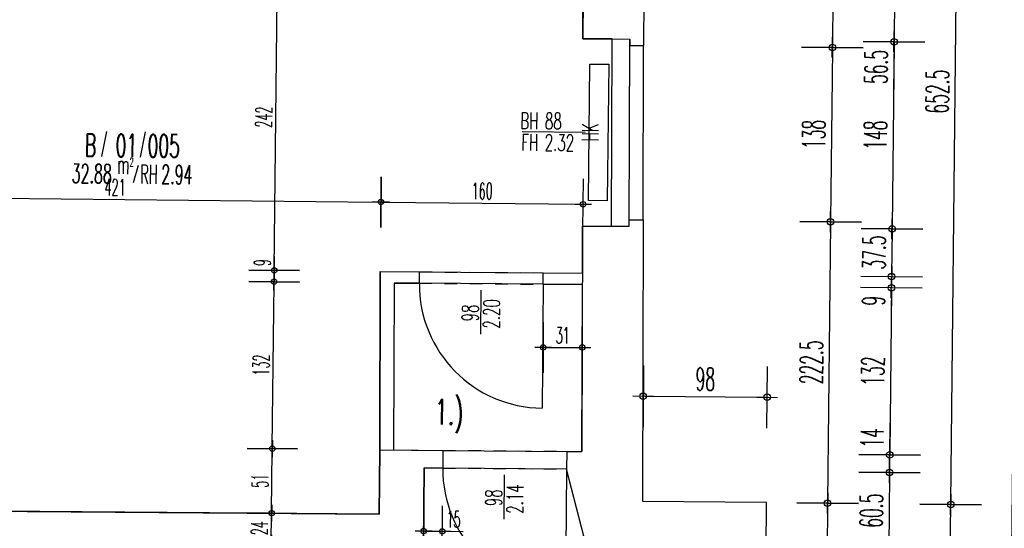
# Model space of a CAD drawing. Extents: x -14.3 to 68.8, y -3.9 to 57.4.
# Tile 28 of 46: x 42.9 to 50.7, y 14.4 to 18.4. Entities that reach past the tile are written whole.
import ezdxf
from ezdxf.enums import TextEntityAlignment as Align

# ---------------------------------------------------------------- set-up
doc = ezdxf.new("R2010")
doc.units = 0
doc.header["$LTSCALE"] = 0.25
doc.header["$MEASUREMENT"] = 0
doc.header["$PDMODE"] = 34
doc.header["$PDSIZE"] = 0.06
doc.linetypes.add('BOS_PUNKT', pattern=[0.18, 0, -0.18])
doc.layers.get('0').update_dxf_attribs({"color": 30, "linetype": 'CONTINUOUS'})
doc.layers.get('DEFPOINTS').update_dxf_attribs({"linetype": 'CONTINUOUS'})
for name, color, linetype in [('01ATTRMB', 7, 'CONTINUOUS'), ('01BEM-A', 7, 'CONTINUOUS'), ('01BEM-FEN', 7, 'CONTINUOUS'), ('01BEM-I', 7, 'CONTINUOUS'), ('01BEM-TUR', 7, 'CONTINUOUS'), ('01FEN', 4, 'CONTINUOUS'), ('01FLA-POLY1', 1, 'CONTINUOUS'), ('01TGA-HZG', 4, 'CONTINUOUS'), ('01TUR-S', 7, 'CONTINUOUS'), ('01WAN', 3, 'CONTINUOUS'), ('01WAN-S', 7, 'CONTINUOUS'), ('01WAN-U', 7, 'BOS_PUNKT'), ('01WLB', 2, 'CONTINUOUS'), ('01WLB-U', 7, 'BOS_PUNKT')]:
    doc.layers.add(name, color=color, linetype=linetype)
doc.styles.add('BOS', font='romans.shx', dxfattribs={"width": 0.6})
doc.styles.add('BOS-BEM', font='romans.shx', dxfattribs={"width": 0.5})
doc.dimstyles.new('BOS-130', dxfattribs={"dimscale": 0.001, "dimtxt": 130, "dimasz": 10.666667, "dimexe": 1.8, "dimexo": 0.1, "dimgap": 30, "dimtad": 1, "dimdec": 4, "dimlfac": 100, "dimrnd": 0.5, "dimzin": 12, "dimtxsty": 'BOS-BEM', "dimblk1": 'BOS-BEM', "dimblk2": 'BOS-BEM', "dimsah": 1, "dimcen": 1.5, "dimse1": 1, "dimse2": 1, "dimclrd": 256, "dimclre": 256, "dimclrt": 256, "dimazin": 3, "dimtfac": 1, "dimtdec": 4, "dimtmove": 0, "dimatfit": 3, "dimtvp": 1.2, "dimtolj": 1, "dimtzin": 0})
doc.dimstyles.new('BOS-180', dxfattribs={"dimscale": 0.001, "dimtxt": 180, "dimasz": 13, "dimexe": 1.8, "dimexo": 0.1, "dimgap": 50, "dimtad": 1, "dimdec": 4, "dimlfac": 100, "dimrnd": 0.5, "dimzin": 12, "dimtxsty": 'BOS-BEM', "dimblk1": 'BOS-BEM', "dimblk2": 'BOS-BEM', "dimsah": 1, "dimcen": 1.5, "dimse1": 1, "dimse2": 1, "dimclrd": 256, "dimclre": 256, "dimclrt": 256, "dimazin": 3, "dimtfac": 1, "dimtdec": 4, "dimtmove": 0, "dimatfit": 3, "dimtvp": 1.2, "dimtolj": 1, "dimtzin": 0})

# ---------------------------------------------------------------- blocks, each defined once
blk = doc.blocks.new('TUR')
at = {"color": 0, "linetype": 'BYBLOCK'}
blk.add_line((0, 0), (0, 1), dxfattribs=at)
blk.add_arc((0, 0), 1, 0, 90, dxfattribs=at)
blk = doc.blocks.new('BOS-BEM')
for p, q in [((0, -18.75), (0, 18.75)), ((-6.25, 0), (6.25, 0))]:
    blk.add_line(p, q)
blk.add_circle((0, 0), 2)
blk = doc.blocks.new('*D1214')
at = {"layer": '01BEM-I'}
for p, q in [((46.1241, 14.3587), (46.2505, 14.3577)), ((46.2612, 14.3576), (46.4278, 14.3563))]:
    blk.add_line(p, q, dxfattribs=at)
at = {"layer": 'DEFPOINTS', "color": 0}
for p in [(46.1175, 14.8588), (46.2652, 14.8576), (46.2612, 14.3576)]:
    blk.add_point(p, dxfattribs=at)
at = {"layer": '01BEM-I', "xscale": 0.01066666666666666, "yscale": 0.01066666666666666, "zscale": 0.01066666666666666}
for p, rotation in [((46.1134, 14.3588), 179.5352539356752), ((46.2612, 14.3576), 359.5352539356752)]:
    blk.add_blockref('BOS-BEM', p, dxfattribs=dict(at, rotation=rotation))
at = {"layer": '01BEM-I', "insert": (46.3506, 14.4519), "char_height": 0.13, "attachment_point": 5, "rotation": 359.53525, "style": 'BOS-BEM'}
blk.add_mtext('\\A1;15', dxfattribs=at)
blk = doc.blocks.new('*D1213')
at = {"layer": '01BEM-I'}
blk.add_line((47.0705, 15.8112), (47.3592, 15.8112), dxfattribs=at)
at = {"layer": 'DEFPOINTS', "color": 0}
for p in [(47.0599, 16.3112), (47.3699, 16.3112), (47.3699, 15.8112)]:
    blk.add_point(p, dxfattribs=at)
at = {"layer": '01BEM-I', "xscale": 0.01066666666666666, "yscale": 0.01066666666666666, "zscale": 0.01066666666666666, "rotation": 180}
blk.add_blockref('BOS-BEM', (47.0599, 15.8112), dxfattribs=at)
at = {"layer": '01BEM-I', "xscale": 0.01066666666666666, "yscale": 0.01066666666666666, "zscale": 0.01066666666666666}
blk.add_blockref('BOS-BEM', (47.3699, 15.8112), dxfattribs=at)
at = {"layer": '01BEM-I', "insert": (47.2149, 15.9062), "char_height": 0.13, "attachment_point": 5, "style": 'BOS-BEM'}
blk.add_mtext('\\A1;31', dxfattribs=at)
blk = doc.blocks.new('*D1281')
at = {"layer": '01BEM-A'}
blk.add_line((49.3596, 19.1983), (49.349, 18.197), dxfattribs=at)
at = {"layer": 'DEFPOINTS', "color": 0}
for p in [(47.8598, 19.2272), (47.8571, 18.1998), (49.3488, 18.184)]:
    blk.add_point(p, dxfattribs=at)
at = {"layer": '01BEM-A', "xscale": 0.013, "yscale": 0.013, "zscale": 0.013}
for p, rotation in [((49.3597, 19.2113), 89.39336692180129), ((49.3488, 18.184), 269.3933669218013)]:
    blk.add_blockref('BOS-BEM', p, dxfattribs=dict(at, rotation=rotation))
at = {"layer": '01BEM-A', "insert": (49.2143, 18.6991), "char_height": 0.18, "attachment_point": 5, "rotation": 89.39337, "style": 'BOS-BEM'}
blk.add_mtext('\\A1;102.5', dxfattribs=at)
blk = doc.blocks.new('*D1139')
at = {"layer": '01BEM-A'}
blk.add_line((49.3487, 18.171), (49.3344, 16.8171), dxfattribs=at)
at = {"layer": 'DEFPOINTS', "color": 0}
for p in [(47.8571, 18.1998), (47.8534, 16.8198), (49.3342, 16.8041)]:
    blk.add_point(p, dxfattribs=at)
at = {"layer": '01BEM-A', "xscale": 0.013, "yscale": 0.013, "zscale": 0.013}
for p, rotation in [((49.3488, 18.184), 89.39336692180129), ((49.3342, 16.8041), 269.3933669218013)]:
    blk.add_blockref('BOS-BEM', p, dxfattribs=dict(at, rotation=rotation))
at = {"layer": '01BEM-A', "insert": (49.2015, 17.4956), "char_height": 0.18, "attachment_point": 5, "rotation": 89.39337, "style": 'BOS-BEM'}
blk.add_mtext('\\A1;138', dxfattribs=at)
blk = doc.blocks.new('*D1212')
at = {"layer": '01BEM-A'}
blk.add_line((49.3341, 16.7911), (49.3108, 14.5922), dxfattribs=at)
at = {"layer": 'DEFPOINTS', "color": 0}
for p in [(47.8534, 16.8198), (47.8453, 14.5948), (49.3107, 14.5792)]:
    blk.add_point(p, dxfattribs=at)
at = {"layer": '01BEM-A', "xscale": 0.013, "yscale": 0.013, "zscale": 0.013}
for p, rotation in [((49.3342, 16.8041), 89.39336692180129), ((49.3107, 14.5792), 269.3933669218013)]:
    blk.add_blockref('BOS-BEM', p, dxfattribs=dict(at, rotation=rotation))
at = {"layer": '01BEM-A', "insert": (49.1825, 15.6932), "char_height": 0.18, "attachment_point": 5, "rotation": 89.39337, "style": 'BOS-BEM'}
blk.add_mtext('\\A1;222.5', dxfattribs=at)
blk = doc.blocks.new('*D1211')
at = {"layer": '01BEM-A'}
blk.add_line((49.3105, 14.5662), (49.2987, 13.4497), dxfattribs=at)
at = {"layer": 'DEFPOINTS', "color": 0}
for p in [(47.8453, 14.5948), (48.816, 13.4418), (49.2986, 13.4367)]:
    blk.add_point(p, dxfattribs=at)
at = {"layer": '01BEM-A', "xscale": 0.013, "yscale": 0.013, "zscale": 0.013}
for p, rotation in [((49.3107, 14.5792), 89.39336692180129), ((49.2986, 13.4367), 269.3933669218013)]:
    blk.add_blockref('BOS-BEM', p, dxfattribs=dict(at, rotation=rotation))
at = {"layer": '01BEM-A', "insert": (49.1646, 14.0095), "char_height": 0.18, "attachment_point": 5, "rotation": 89.39337, "style": 'BOS-BEM'}
blk.add_mtext('\\A1;114.5', dxfattribs=at)
blk = doc.blocks.new('*D1276')
at = {"layer": '01BEM-A'}
for p, q in [((49.8427, 18.7781), (49.837, 18.241)), ((49.8368, 18.228), (49.8327, 17.8407))]:
    blk.add_line(p, q, dxfattribs=at)
at = {"layer": 'DEFPOINTS', "color": 0}
for p in [(47.3765, 18.8173), (47.745, 18.2501), (49.8368, 18.228)]:
    blk.add_point(p, dxfattribs=at)
at = {"layer": '01BEM-A', "xscale": 0.013, "yscale": 0.013, "zscale": 0.013}
for p, rotation in [((49.8428, 18.7911), 89.39336692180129), ((49.8368, 18.228), 269.3933669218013)]:
    blk.add_blockref('BOS-BEM', p, dxfattribs=dict(at, rotation=rotation))
at = {"layer": '01BEM-A', "insert": (49.6947, 18.0293), "char_height": 0.18, "attachment_point": 5, "rotation": 89.39337, "style": 'BOS-BEM'}
blk.add_mtext('\\A1;56.5', dxfattribs=at)
blk = doc.blocks.new('*D1138')
at = {"layer": '01BEM-A'}
blk.add_line((49.8367, 18.215), (49.8213, 16.7611), dxfattribs=at)
at = {"layer": 'DEFPOINTS', "color": 0}
for p in [(47.745, 18.2501), (47.7411, 16.7701), (49.8212, 16.7481)]:
    blk.add_point(p, dxfattribs=at)
at = {"layer": '01BEM-A', "xscale": 0.013, "yscale": 0.013, "zscale": 0.013}
for p, rotation in [((49.8368, 18.228), 89.39336692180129), ((49.8212, 16.7481), 269.3933669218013)]:
    blk.add_blockref('BOS-BEM', p, dxfattribs=dict(at, rotation=rotation))
at = {"layer": '01BEM-A', "insert": (49.689, 17.4895), "char_height": 0.18, "attachment_point": 5, "rotation": 89.39337, "style": 'BOS-BEM'}
blk.add_mtext('\\A1;148', dxfattribs=at)
blk = doc.blocks.new('*D1209')
at = {"layer": '01BEM-A'}
blk.add_line((49.821, 16.7351), (49.8173, 16.3858), dxfattribs=at)
at = {"layer": 'DEFPOINTS', "color": 0}
for p in [(47.7411, 16.7701), (47.3701, 16.3987), (49.8172, 16.3728)]:
    blk.add_point(p, dxfattribs=at)
at = {"layer": '01BEM-A', "xscale": 0.013, "yscale": 0.013, "zscale": 0.013}
for p, rotation in [((49.8212, 16.7481), 89.39336692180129), ((49.8172, 16.3728), 269.3933669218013)]:
    blk.add_blockref('BOS-BEM', p, dxfattribs=dict(at, rotation=rotation))
at = {"layer": '01BEM-A', "insert": (49.6792, 16.5619), "char_height": 0.18, "attachment_point": 5, "rotation": 89.39337, "style": 'BOS-BEM'}
blk.add_mtext('\\A1;37.5', dxfattribs=at)
blk = doc.blocks.new('*D1208')
at = {"layer": '01BEM-A'}
for p, q in [((49.8172, 16.3728), (49.8162, 16.2828)), ((49.8173, 16.3858), (49.8175, 16.3988)), ((49.8161, 16.2698), (49.8143, 16.1011))]:
    blk.add_line(p, q, dxfattribs=at)
at = {"layer": 'DEFPOINTS', "color": 0}
for p in [(47.3701, 16.3987), (47.3699, 16.3087), (49.8162, 16.2828)]:
    blk.add_point(p, dxfattribs=at)
at = {"layer": '01BEM-A', "xscale": 0.013, "yscale": 0.013, "zscale": 0.013}
for p, rotation in [((49.8172, 16.3728), 269.3933669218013), ((49.8162, 16.2828), 89.39336692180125)]:
    blk.add_blockref('BOS-BEM', p, dxfattribs=dict(at, rotation=rotation))
at = {"layer": '01BEM-A', "insert": (49.6751, 16.1804), "char_height": 0.18, "attachment_point": 5, "rotation": 89.39337, "style": 'BOS-BEM'}
blk.add_mtext('\\A1;9', dxfattribs=at)
blk = doc.blocks.new('*D1207')
at = {"layer": '01BEM-A'}
blk.add_line((49.8161, 16.2698), (49.8024, 14.9759), dxfattribs=at)
at = {"layer": 'DEFPOINTS', "color": 0}
for p in [(47.3699, 16.3087), (47.3663, 14.9887), (49.8023, 14.9629)]:
    blk.add_point(p, dxfattribs=at)
at = {"layer": '01BEM-A', "xscale": 0.013, "yscale": 0.013, "zscale": 0.013}
for p, rotation in [((49.8162, 16.2828), 89.39336692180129), ((49.8023, 14.9629), 269.3933669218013)]:
    blk.add_blockref('BOS-BEM', p, dxfattribs=dict(at, rotation=rotation))
at = {"layer": '01BEM-A', "insert": (49.6693, 15.6243), "char_height": 0.18, "attachment_point": 5, "rotation": 89.39337, "style": 'BOS-BEM'}
blk.add_mtext('\\A1;132', dxfattribs=at)
blk = doc.blocks.new('*D1206')
at = {"layer": '01BEM-A'}
for p, q in [((49.8023, 14.9629), (49.8049, 15.213)), ((49.8009, 14.8356), (49.8021, 14.9499))]:
    blk.add_line(p, q, dxfattribs=at)
at = {"layer": 'DEFPOINTS', "color": 0}
for p in [(47.3663, 14.9887), (47.2452, 14.8496), (49.8008, 14.8226)]:
    blk.add_point(p, dxfattribs=at)
at = {"layer": '01BEM-A', "xscale": 0.013, "yscale": 0.013, "zscale": 0.013}
for p, rotation in [((49.8023, 14.9629), 89.39336692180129), ((49.8008, 14.8226), 269.3933669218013)]:
    blk.add_blockref('BOS-BEM', p, dxfattribs=dict(at, rotation=rotation))
at = {"layer": '01BEM-A', "insert": (49.6637, 15.0959), "char_height": 0.18, "attachment_point": 5, "rotation": 89.39337, "style": 'BOS-BEM'}
blk.add_mtext('\\A1;14', dxfattribs=at)
blk = doc.blocks.new('*D1205')
at = {"layer": '01BEM-A'}
blk.add_line((49.8006, 14.8096), (49.7945, 14.2283), dxfattribs=at)
at = {"layer": 'DEFPOINTS', "color": 0}
for p in [(47.2452, 14.8496), (48.3424, 14.2307), (49.7943, 14.2153)]:
    blk.add_point(p, dxfattribs=at)
at = {"layer": '01BEM-A', "xscale": 0.013, "yscale": 0.013, "zscale": 0.013}
for p, rotation in [((49.8008, 14.8226), 89.39336692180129), ((49.7943, 14.2153), 269.3933669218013)]:
    blk.add_blockref('BOS-BEM', p, dxfattribs=dict(at, rotation=rotation))
at = {"layer": '01BEM-A', "insert": (49.6576, 14.5204), "char_height": 0.18, "attachment_point": 5, "rotation": 89.39337, "style": 'BOS-BEM'}
blk.add_mtext('\\A1;60.5', dxfattribs=at)
blk = doc.blocks.new('*D1124')
at = {"layer": '01BEM-A'}
blk.add_line((50.2447, 10.7024), (50.2855, 14.5559), dxfattribs=at)
at = {"layer": 'DEFPOINTS', "color": 0}
for p in [(47.8453, 14.5948), (50.2856, 14.5689), (47.9186, 10.714)]:
    blk.add_point(p, dxfattribs=at)
at = {"layer": '01BEM-A', "xscale": 0.013, "yscale": 0.013, "zscale": 0.013}
for p, rotation in [((50.2856, 14.5689), 89.39336692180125), ((50.2445, 10.6894), 269.3933669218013)]:
    blk.add_blockref('BOS-BEM', p, dxfattribs=dict(at, rotation=rotation))
at = {"layer": '01BEM-A', "insert": (50.1251, 12.6306), "char_height": 0.18, "attachment_point": 5, "rotation": 89.39337, "style": 'BOS-BEM'}
blk.add_mtext('\\A1;388', dxfattribs=at)
blk = doc.blocks.new('*D1123')
at = {"layer": '01BEM-A'}
blk.add_line((50.2858, 14.5819), (50.3546, 21.0829), dxfattribs=at)
at = {"layer": 'DEFPOINTS', "color": 0}
for p in [(47.9144, 21.1217), (50.3547, 21.0959), (47.8453, 14.5948)]:
    blk.add_point(p, dxfattribs=at)
at = {"layer": '01BEM-A', "xscale": 0.013, "yscale": 0.013, "zscale": 0.013}
for p, rotation in [((50.3547, 21.0959), 89.39336692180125), ((50.2856, 14.5689), 269.3933669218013)]:
    blk.add_blockref('BOS-BEM', p, dxfattribs=dict(at, rotation=rotation))
at = {"layer": '01BEM-A', "insert": (50.1802, 17.8339), "char_height": 0.18, "attachment_point": 5, "rotation": 89.39337, "style": 'BOS-BEM'}
blk.add_mtext('\\A1;652.5', dxfattribs=at)
blk = doc.blocks.new('*D772')
at = {"layer": '01BEM-A'}
blk.add_line((50.6174, -0.1365), (51.196, 54.5058), dxfattribs=at)
at = {"layer": 'DEFPOINTS', "color": 0}
for p in [(47.7738, 54.5551), (51.1961, 54.5188), (47.8307, -0.12)]:
    blk.add_point(p, dxfattribs=at)
at = {"layer": '01BEM-A', "xscale": 0.013, "yscale": 0.013, "zscale": 0.013}
for p, rotation in [((51.1961, 54.5188), 89.39336692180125), ((50.6173, -0.1495), 269.3933669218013)]:
    blk.add_blockref('BOS-BEM', p, dxfattribs=dict(at, rotation=rotation))
at = {"layer": '01BEM-A', "insert": (50.7667, 27.1861), "char_height": 0.18, "attachment_point": 5, "rotation": 89.39337, "style": 'BOS-BEM'}
blk.add_mtext('\\A1;5467', dxfattribs=at)
blk = doc.blocks.new('*D1202')
at = {"layer": '01BEM-A'}
blk.add_line((47.865, 15.4251), (48.8191, 15.4174), dxfattribs=at)
at = {"layer": 'DEFPOINTS', "color": 0}
for p in [(48.8321, 15.4173), (47.8453, 14.5948), (48.8253, 14.5868)]:
    blk.add_point(p, dxfattribs=at)
at = {"layer": '01BEM-A', "xscale": 0.013, "yscale": 0.013, "zscale": 0.013}
for p, rotation in [((47.852, 15.4252), 179.5352539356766), ((48.8321, 15.4173), 359.5352539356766)]:
    blk.add_blockref('BOS-BEM', p, dxfattribs=dict(at, rotation=rotation))
at = {"layer": '01BEM-A', "insert": (48.3432, 15.5612), "char_height": 0.18, "attachment_point": 5, "rotation": 359.53525, "style": 'BOS-BEM'}
blk.add_mtext('\\A1;98', dxfattribs=at)
blk = doc.blocks.new('*D1134')
at = {"layer": '01BEM-I'}
blk.add_line((42.6729, 14.5279), (42.7672, 23.4344), dxfattribs=at)
at = {"layer": 'DEFPOINTS', "color": 0}
for p in [(42.7673, 23.4451), (43.3217, 23.4392), (42.9129, 14.5147)]:
    blk.add_point(p, dxfattribs=at)
at = {"layer": '01BEM-I', "xscale": 0.01066666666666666, "yscale": 0.01066666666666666, "zscale": 0.01066666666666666}
for p, rotation in [((42.7673, 23.4451), 89.39336692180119), ((42.6727, 14.5173), 269.3933669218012)]:
    blk.add_blockref('BOS-BEM', p, dxfattribs=dict(at, rotation=rotation))
at = {"layer": '01BEM-I', "insert": (42.625, 18.9822), "char_height": 0.13, "attachment_point": 5, "rotation": 89.39337, "style": 'BOS-BEM'}
blk.add_mtext('\\A1;893', dxfattribs=at)
blk = doc.blocks.new('*D1194')
at = {"layer": '01BEM-I'}
blk.add_line((44.9083, 14.2722), (44.9106, 14.49), dxfattribs=at)
at = {"layer": 'DEFPOINTS', "color": 0}
for p in [(44.9107, 14.5007), (45.7623, 14.4917), (46.1125, 14.2488)]:
    blk.add_point(p, dxfattribs=at)
at = {"layer": '01BEM-I', "xscale": 0.01066666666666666, "yscale": 0.01066666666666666, "zscale": 0.01066666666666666}
for p, rotation in [((44.9107, 14.5007), 89.39336692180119), ((44.9082, 14.2616), 269.3933669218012)]:
    blk.add_blockref('BOS-BEM', p, dxfattribs=dict(at, rotation=rotation))
at = {"layer": '01BEM-I', "insert": (44.8144, 14.3821), "char_height": 0.13, "attachment_point": 5, "rotation": 89.39337, "style": 'BOS-BEM'}
blk.add_mtext('\\A1;24', dxfattribs=at)
blk = doc.blocks.new('*D1197')
at = {"layer": '01BEM-I'}
blk.add_line((44.9108, 14.5113), (44.916, 15), dxfattribs=at)
at = {"layer": 'DEFPOINTS', "color": 0}
for p in [(44.9161, 15.0106), (45.7664, 15.0016), (45.7623, 14.4917)]:
    blk.add_point(p, dxfattribs=at)
at = {"layer": '01BEM-I', "xscale": 0.01066666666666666, "yscale": 0.01066666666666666, "zscale": 0.01066666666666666}
for p, rotation in [((44.9161, 15.0106), 89.39336692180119), ((44.9107, 14.5007), 269.3933669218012)]:
    blk.add_blockref('BOS-BEM', p, dxfattribs=dict(at, rotation=rotation))
at = {"layer": '01BEM-I', "insert": (44.8184, 14.7567), "char_height": 0.13, "attachment_point": 5, "rotation": 89.39337, "style": 'BOS-BEM'}
blk.add_mtext('\\A1;51', dxfattribs=at)
blk = doc.blocks.new('*D1196')
at = {"layer": '01BEM-I'}
blk.add_line((44.9162, 15.0213), (44.93, 16.3201), dxfattribs=at)
at = {"layer": 'DEFPOINTS', "color": 0}
for p in [(44.9301, 16.3308), (45.8799, 16.3208), (45.7664, 15.0016)]:
    blk.add_point(p, dxfattribs=at)
at = {"layer": '01BEM-I', "xscale": 0.01066666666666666, "yscale": 0.01066666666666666, "zscale": 0.01066666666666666}
for p, rotation in [((44.9301, 16.3308), 89.39336692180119), ((44.9161, 15.0106), 269.3933669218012)]:
    blk.add_blockref('BOS-BEM', p, dxfattribs=dict(at, rotation=rotation))
at = {"layer": '01BEM-I', "insert": (44.8281, 15.6717), "char_height": 0.13, "attachment_point": 5, "rotation": 89.39337, "style": 'BOS-BEM'}
blk.add_mtext('\\A1;132', dxfattribs=at)
blk = doc.blocks.new('*D1195')
at = {"layer": '01BEM-I'}
for p, q in [((44.931, 16.4205), (44.9322, 16.5314)), ((44.9302, 16.3415), (44.9309, 16.4099))]:
    blk.add_line(p, q, dxfattribs=at)
at = {"layer": 'DEFPOINTS', "color": 0}
for p in [(44.931, 16.4205), (45.7701, 16.4117), (45.8799, 16.3208)]:
    blk.add_point(p, dxfattribs=at)
at = {"layer": '01BEM-I', "xscale": 0.01066666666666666, "yscale": 0.01066666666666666, "zscale": 0.01066666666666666}
for p, rotation in [((44.931, 16.4205), 89.39336692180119), ((44.9301, 16.3308), 269.3933669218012)]:
    blk.add_blockref('BOS-BEM', p, dxfattribs=dict(at, rotation=rotation))
at = {"layer": '01BEM-I', "insert": (44.8367, 16.4823), "char_height": 0.13, "attachment_point": 5, "rotation": 89.39337, "style": 'BOS-BEM'}
blk.add_mtext('\\A1;9', dxfattribs=at)
blk = doc.blocks.new('*D1133')
at = {"layer": '01BEM-I'}
blk.add_line((44.9311, 16.4312), (44.9566, 18.8322), dxfattribs=at)
at = {"layer": 'DEFPOINTS', "color": 0}
for p in [(44.9567, 18.8429), (45.6161, 18.8359), (45.7701, 16.4117)]:
    blk.add_point(p, dxfattribs=at)
at = {"layer": '01BEM-I', "xscale": 0.01066666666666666, "yscale": 0.01066666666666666, "zscale": 0.01066666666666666}
for p, rotation in [((44.9567, 18.8429), 89.39336692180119), ((44.931, 16.4205), 269.3933669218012)]:
    blk.add_blockref('BOS-BEM', p, dxfattribs=dict(at, rotation=rotation))
at = {"layer": '01BEM-I', "insert": (44.8489, 17.6327), "char_height": 0.13, "attachment_point": 5, "rotation": 89.39337, "style": 'BOS-BEM'}
blk.add_mtext('\\A1;242', dxfattribs=at)
blk = doc.blocks.new('*D1129')
at = {"layer": '01BEM-I'}
blk.add_line((41.5766, 17.0053), (45.7652, 16.961), dxfattribs=at)
at = {"layer": 'DEFPOINTS', "color": 0}
for p in [(45.7759, 16.9609), (41.5608, 16.5257), (45.7701, 16.4117)]:
    blk.add_point(p, dxfattribs=at)
at = {"layer": '01BEM-I', "xscale": 0.01066666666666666, "yscale": 0.01066666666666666, "zscale": 0.01066666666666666}
for p, rotation in [((41.5659, 17.0055), 179.3933669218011), ((45.7759, 16.9609), 359.3933669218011)]:
    blk.add_blockref('BOS-BEM', p, dxfattribs=dict(at, rotation=rotation))
at = {"layer": '01BEM-I', "insert": (43.6719, 17.0782), "char_height": 0.13, "attachment_point": 5, "rotation": 359.39337, "style": 'BOS-BEM'}
blk.add_mtext('\\A1;421', dxfattribs=at)
blk = doc.blocks.new('*D1192')
at = {"layer": '01BEM-I'}
blk.add_line((45.7866, 16.9608), (47.3652, 16.9441), dxfattribs=at)
at = {"layer": 'DEFPOINTS', "color": 0}
for p in [(47.3759, 16.9439), (45.7701, 16.4117), (47.3701, 16.3987)]:
    blk.add_point(p, dxfattribs=at)
at = {"layer": '01BEM-I', "xscale": 0.01066666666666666, "yscale": 0.01066666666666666, "zscale": 0.01066666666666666}
for p, rotation in [((45.7759, 16.9609), 179.3933669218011), ((47.3759, 16.9439), 359.3933669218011)]:
    blk.add_blockref('BOS-BEM', p, dxfattribs=dict(at, rotation=rotation))
at = {"layer": '01BEM-I', "insert": (46.5769, 17.0474), "char_height": 0.13, "attachment_point": 5, "rotation": 359.39337, "style": 'BOS-BEM'}
blk.add_mtext('\\A1;160', dxfattribs=at)

msp = doc.modelspace()

# ---------------------------------------------------------------- linework, layer by layer
at = {"layer": '01ATTRMB'}
for p, q in [((43.6041324, 17.5188575), (43.5635214, 17.3198961)), ((43.9108468, 17.5156101), (43.8702359, 17.3166487)), ((43.8543319, 17.2506856), (43.8143708, 17.1131053))]:
    msp.add_line(p, q, dxfattribs=at)
at = {"layer": '01BEM-FEN', "linetype": 'BYBLOCK'}
msp.add_line((46.8928574, 17.5180088), (47.3928294, 17.5127153), dxfattribs=at)
at = {"layer": '01BEM-TUR', "linetype": 'BYBLOCK'}
for p, q in [((46.5654046, 15.9151878), (46.5691102, 16.2651681)), ((46.7507523, 14.4536363), (46.7544579, 14.8036167))]:
    msp.add_line(p, q, dxfattribs=at)
at = {"layer": '01FEN'}
msp.add_line((47.7410898, 16.7701219), (47.7450288, 18.2501167), dxfattribs=at)
at = {"layer": '01FLA-POLY1'}
for points in [[(41.579671, 14.5254934), (45.7622503, 14.4916552), (45.7663762, 15.0016364), (45.7700899, 16.4116527), (46.0806282, 16.4091337), (47.0605959, 16.4011847), (47.3700998, 16.3986742), (47.3710911, 16.7711067), (47.6010903, 16.7704945), (47.6050293, 18.2504893), (47.3750301, 18.2511014), (47.376537, 18.8172541), (43.8555831, 18.8545344), (43.8726465, 20.4644426), (43.8827047, 21.4143894), (43.882715, 21.4143892), (43.9040825, 23.4303926), (43.3216716, 23.4392247), (41.8418334, 23.4620097)], [(42.8850204, 11.0740265), (48.3168244, 11.0740265), (48.3232469, 11.8657938), (48.3360627, 13.4457418), (48.34243, 14.230716), (47.4024609, 14.2383406), (47.2452136, 14.8496362), (46.2652459, 14.8575852), (46.1174512, 14.8587841), (46.1125034, 14.2488041), (44.632552, 14.2608088), (44.6203852, 12.7608581), (43.1368477, 12.7728919), (43.1367501, 12.5740265), (46.0689174, 12.5740265), (46.0703375, 12.7490968), (44.6203852, 12.7608581), (44.632552, 14.2608088), (42.232631, 14.2802758)]]:
    msp.add_lwpolyline(points, dxfattribs=at)
msp.add_lwpolyline([(47.3698603, 16.3086731), (47.0598659, 16.3111877), (46.0798981, 16.3191367), (45.8798872, 16.3207591), (45.8763739, 15.0007442), (46.2663814, 14.9975806), (47.2463492, 14.9896316), (47.366347, 14.9886582)], close=True, dxfattribs=at)
at = {"layer": '01TGA-HZG'}
for p, q in [((47.4173526, 16.9724279), (47.4287872, 18.0523674)), ((47.4287872, 18.0523674), (47.5787788, 18.0507792)), ((47.5787788, 18.0507792), (47.5673442, 16.9708398)), ((47.5673442, 16.9708398), (47.4173526, 16.9724279))]:
    msp.add_line(p, q, dxfattribs=at)
at = {"layer": '01WAN'}
for p, q in [((47.376907, 18.9562633), (47.3750301, 18.2511014)), ((47.8569002, 18.9530834), (47.8548954, 18.1998241)), ((47.3710911, 16.7711067), (47.366347, 14.9886582)), ((47.8512225, 16.8198289), (47.8453004, 14.5947603)), ((45.7663762, 15.0016364), (45.7622503, 14.4916552)), ((45.7663762, 15.0016364), (46.2663814, 14.9975806)), ((46.2663814, 14.9975806), (46.2652459, 14.8575852)), ((47.2463492, 14.9896316), (47.2452136, 14.8496362)), ((47.2463492, 14.9896316), (47.366347, 14.9886582)), ((46.1125034, 14.2488041), (46.1174512, 14.8587841)), ((46.1174512, 14.8587841), (46.2652459, 14.8575852)), ((47.4024609, 14.2383406), (47.2452136, 14.8496362)), ((47.8453004, 14.5947603), (48.8253343, 14.5868108)), ((48.8253343, 14.5868108), (48.8160469, 13.4418484)), ((45.7622503, 14.4916552), (41.579671, 14.5254934))]:
    msp.add_line(p, q, dxfattribs=at)
for points in [[(47.3750301, 18.2511014), (47.7450288, 18.2501167), (47.7448958, 18.2001168), (47.8548954, 18.1998241)], [(47.3710911, 16.7711067), (47.7410898, 16.7701219), (47.7412229, 16.8201217), (47.8512225, 16.8198289)]]:
    msp.add_lwpolyline(points, dxfattribs=at)
at = {"layer": '01WAN-S'}
for p, q in [((47.6010903, 16.7704945), (47.6050293, 18.2504893)), ((47.8512225, 16.8198289), (47.8548954, 18.1998241))]:
    msp.add_line(p, q, dxfattribs=at)
at = {"layer": '01WAN-U'}
for p, q in [((46.2663814, 14.9975806), (47.2463492, 14.9896316)), ((46.2652459, 14.8575852), (47.2452136, 14.8496362))]:
    msp.add_line(p, q, dxfattribs=at)
at = {"layer": '01WLB'}
for p, q in [((45.7700899, 16.4116527), (45.7663762, 15.0016364)), ((45.7700899, 16.4116527), (46.0806282, 16.4091337)), ((46.0798981, 16.3191367), (46.0806282, 16.4091337)), ((47.0598659, 16.3111877), (47.0605959, 16.4011847)), ((47.0605959, 16.4011847), (47.3700998, 16.3986742)), ((45.8798872, 16.3207591), (45.8763739, 15.0007442)), ((45.8798872, 16.3207591), (46.0798981, 16.3191367)), ((47.0598659, 16.3111877), (47.3698603, 16.3086731))]:
    msp.add_line(p, q, dxfattribs=at)
at = {"layer": '01WLB-U'}
for p, q in [((46.0806282, 16.4091337), (47.0605959, 16.4011847)), ((46.0798981, 16.3191367), (47.0598659, 16.3111877))]:
    msp.add_line(p, q, dxfattribs=at)

# ---------------------------------------------------------------- block references
at = {"layer": '01TUR-S'}
for p, xscale, yscale, zscale, rotation in [((47.0598659, 16.3111877), 0.980000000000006, 0.980000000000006, 0.980000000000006, 179.5352539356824), ((47.2452136, 14.8496362), 0.979999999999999, 0.979999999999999, 0.979999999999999, 179.5352539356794)]:
    msp.add_blockref('TUR', p, dxfattribs=dict(at, xscale=xscale, yscale=yscale, zscale=zscale, rotation=rotation))

# ---------------------------------------------------------------- texts
at = {"layer": '01ATTRMB', "style": 'BOS'}
for s, height, width, p in [('B', 0.18, 0.55, (43.4314205, 17.3212947)), ('01', 0.18, 0.55, (43.6755738, 17.3187097)), ('005', 0.18, 0.55, (43.9288009, 17.3160287)), ('32.88', 0.15, 0.55, (43.3276222, 17.1122972)), ('RH', 0.15, 0.5, (43.8695922, 17.106559)), ('2.94', 0.15, 0.55, (44.0365774, 17.1047911)), ('1.)', 0.2, 0.6, (46.2017024, 15.2018211))]:
    msp.add_text(s, height=height, rotation=359.3934, dxfattribs=dict(at, width=width)).set_placement(p)
at = {"layer": '01ATTRMB', "style": 'BOS', "width": 0.5}
for s, height, p in [('2', 0.07, (43.8196083, 17.2415387)), ('m', 0.15, (43.7841982, 17.1824674))]:
    msp.add_text(s, height=height, rotation=359.3934, dxfattribs=at).set_placement(p, align=Align.RIGHT)
at = {"layer": '01BEM-FEN', "linetype": 'BYBLOCK', "style": 'BOS', "width": 0.6}
for s, p in [('BH', (46.877564, 17.5395082)), ('88', (47.0729835, 17.5374392)), ('FH', (46.8862356, 17.3681781)), ('2.32', (47.0711707, 17.3662201))]:
    msp.add_text(s, height=0.13, rotation=359.3934, dxfattribs=at).set_placement(p)
at = {"layer": '01BEM-TUR', "linetype": 'BYBLOCK', "style": 'BOS', "width": 0.6}
for s, p in [('2.20', (46.7156633, 15.9585993)), ('98', (46.5466813, 16.0161059)), ('98', (46.732029, 14.5545545)), ('2.14', (46.9009914, 14.4951908))]:
    msp.add_text(s, height=0.13, rotation=89.39336692, dxfattribs=at).set_placement(p)
at = {"layer": '01TGA-HZG', "style": 'BOS', "width": 0.6}
msp.add_text('HK', height=0.13, rotation=89.39336692, dxfattribs=at).set_placement((47.4973506, 17.5123976), align=Align.CENTER)

# ---------------------------------------------------------------- dimensions: what is measured, and where the dimension line sits
at = {"layer": '01BEM-A'}
for base, p1, p2, angle, picture, middle in [((51.1961412, 54.5188156), (47.8306948, -0.12), (47.773833, 54.5550515), 89.39336692, '*D772', (50.7667311, 27.1861376)), ((50.3547269, 21.0958508), (47.8453004, 14.5947603), (47.9144084, 21.1216892), 89.39336692, '*D1123', (50.1801807, 17.8338686)), ((49.3488414, 18.1840232), (47.8598022, 19.2271612), (47.8570679, 18.1998183), 89.39336692, '*D1281', (49.2142876, 18.6991338)), ((49.8211649, 16.7480978), (47.7450288, 18.2501167), (47.7410898, 16.7701219), 89.39336692, '*D1138', (49.6890073, 17.4895153)), ((49.334231, 16.8041439), (47.8570679, 18.1998183), (47.853395, 16.8198232), 89.39336692, '*D1139', (49.201544, 17.4955658)), ((49.3106735, 14.5792448), (47.853395, 16.8198232), (47.8453004, 14.5947603), 89.39336692, '*D1212', (49.1824601, 15.6931766)), ((49.8171908, 16.372764), (47.7410898, 16.7701219), (47.3700998, 16.3986742), 89.39336692, '*D1209', (49.6791857, 16.5619131)), ((49.816238, 16.2827705), (47.3700998, 16.3986742), (47.3698603, 16.3086731), 89.39336692, '*D1208', (49.6751462, 16.1804015)), ((49.8022626, 14.9628664), (47.3698603, 16.3086731), (47.366347, 14.9886582), 89.39336692, '*D1207', (49.6692581, 15.6243007)), ((48.8320704, 15.4172556), (47.8453004, 14.5947603), (48.8253343, 14.5868108), 359.53525394, '*D1202', (48.3431891, 15.5612258)), ((49.7943477, 14.2153429), (47.2452136, 14.8496362), (48.34243, 14.230716), 89.39336692, '*D1205', (49.6575703, 14.5204425)), ((49.2985765, 13.4367393), (47.8453004, 14.5947603), (48.8160469, 13.4418484), 89.39336692, '*D1211', (49.1646328, 14.0094743)), ((50.2856188, 14.5689219), (47.9185754, 10.7140383), (47.8453004, 14.5947603), 89.39336692, '*D1124', (50.1250883, 12.6306485))]:
    dim = msp.add_linear_dim(base=base, p1=p1, p2=p2, angle=angle, dimstyle='BOS-180', dxfattribs=at)
    dim.commit()
    dim.dimension.update_dxf_attribs({"geometry": picture, "text_midpoint": middle})
for base, p1, p2, picture, middle in [((49.836834, 18.2279683), (47.376537, 18.8172541), (47.7450288, 18.2501167), '*D1276', (49.834715, 18.0278367)), ((49.8007772, 14.8225775), (47.366347, 14.9886582), (47.2452136, 14.8496362), '*D1206', (49.8036556, 15.0944304))]:
    dim = msp.add_linear_dim(base=base, p1=p1, p2=p2, angle=89.39336692, dimstyle='BOS-180', dxfattribs=at)
    dim.commit()
    dim.dimension.update_dxf_attribs({"geometry": picture, "text_midpoint": middle, "dimtype": 160})
at = {"layer": '01BEM-I'}
for base, p1, p2, angle, picture, middle in [((42.7672705, 23.4450948), (42.9129315, 14.514707), (43.3216716, 23.4392247), 89.39336692, '*D1134', (42.6250112, 18.9821783)), ((44.9566826, 18.8428758), (45.7700899, 16.4116527), (45.61606, 18.8358942), 89.39336692, '*D1133', (44.8488639, 17.6327121)), ((45.7759052, 16.9608813), (41.5608473, 16.5257049), (45.7700899, 16.4116527), 359.39336692, '*D1129', (43.6719219, 17.0781639)), ((47.3758732, 16.9439406), (45.7700899, 16.4116527), (47.3700998, 16.3986742), 359.39336692, '*D1192', (46.576895, 17.0474056)), ((44.9310345, 16.4205367), (45.8798872, 16.3207591), (45.7700899, 16.4116527), 89.39336692, '*D1195', (44.8366834, 16.4823248)), ((44.9300845, 16.3308157), (45.7663762, 15.0016364), (45.8798872, 16.3207591), 89.39336692, '*D1196', (44.8281008, 15.6717333)), ((44.9161063, 15.0106392), (45.7622503, 14.4916552), (45.7663762, 15.0016364), 89.39336692, '*D1197', (44.8184119, 14.7566611)), ((44.9107067, 14.5006715), (46.1125034, 14.2488041), (45.7622503, 14.4916552), 89.39336692, '*D1194', (44.8144462, 14.3821194))]:
    dim = msp.add_linear_dim(base=base, p1=p1, p2=p2, angle=angle, dimstyle='BOS-130', dxfattribs=at)
    dim.commit()
    dim.dimension.update_dxf_attribs({"geometry": picture, "text_midpoint": middle})
for p1, p2, distance, picture, middle in [((47.0598659, 16.3111877), (47.3698603, 16.3111877), -0.499972, '*D1213', (47.2148631, 15.9062157)), ((46.1174512, 14.8587841), (46.2652459, 14.8575852), -0.4999985, '*D1214', (46.3506008, 14.4518811))]:
    dim = msp.add_aligned_dim(p1=p1, p2=p2, distance=distance, dimstyle='BOS-130', dxfattribs=at)
    dim.commit()
    dim.dimension.update_dxf_attribs({"geometry": picture, "text_midpoint": middle})

doc.saveas('drawing.dxf')
